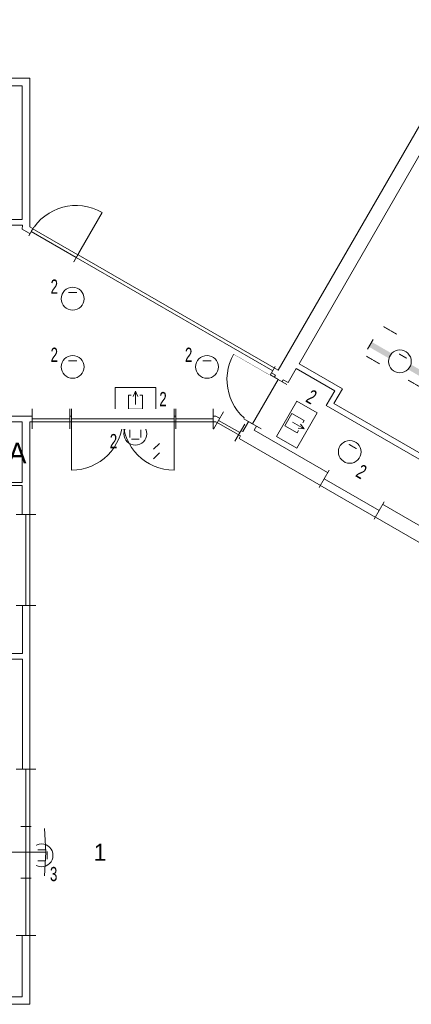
# Model space of a CAD drawing. Header units: millimetres. Extents: x 11401 to 146768, y -66248 to 31582.
# Tile 14 of 16: x 108283 to 115158, y -50335 to -33045. Entities that reach past the tile are written whole.
import ezdxf
from ezdxf.enums import TextEntityAlignment as Align

# ---------------------------------------------------------------- set-up
doc = ezdxf.new("R2010")
doc.units = ezdxf.units.MM
doc.layers.get('0').update_dxf_attribs({"color": 1})
for name, color, linetype, lineweight in [('besturing', 1, 'Continuous', 0), ('lichtarm', 1, 'Continuous', 0), ('lichtnood', 1, 'Continuous', 0), ('xref', 1, 'Continuous', 0)]:
    doc.layers.add(name, color=color, linetype=linetype, lineweight=lineweight)
doc.styles.add('Style-WORKING', font='WORKING.shx')

# ---------------------------------------------------------------- blocks, each defined once
blk = doc.blocks.new('EE8')
at = {"layer": 'lichtnood', "color": 2, "linetype": 'Continuous', "lineweight": 0}
for p, q in [((0, 2.93), (0, 0.61)), ((0, 0.61), (-0.4, 1.56)), ((0, 0.61), (0.4, 1.56))]:
    blk.add_line(p, q, dxfattribs=at)
at = {"layer": 'lichtnood', "color": 2, "linetype": 'Continuous', "lineweight": 0, "flags": 128}
blk.add_lwpolyline([(-3.58, 0), (3.58, 0), (3.58, 4.14), (-3.58, 4.14)], close=True, dxfattribs=at)
blk.add_lwpolyline([(-0.78, 1.3), (-1.25, 1.3), (-1.25, 3.8), (1.25, 3.8), (1.25, 1.3), (0.77, 1.3)], dxfattribs=at)
blk = doc.blocks.new('EC0')
at = {"layer": 'lichtarm', "color": 2, "linetype": 'Continuous', "lineweight": 0}
blk.add_circle((0, 0), 2, dxfattribs=at)
at = {"layer": 'lichtarm', "color": 253, "linetype": 'Continuous', "lineweight": 0, "style": 'Style-WORKING'}
blk.add_attdef('EC0_308', text='', height=1.99, rotation=360, dxfattribs=at).set_placement((0, 0), align=Align.MIDDLE_CENTER)
blk = doc.blocks.new('EC0_1')
at = {"layer": 'lichtarm', "color": 2, "linetype": 'Continuous', "lineweight": 0}
blk.add_circle((0, 0), 2, dxfattribs=at)
at = {"layer": 'lichtarm', "color": 253, "linetype": 'Continuous', "lineweight": 0, "style": 'Style-WORKING'}
blk.add_attdef('EC0_1_524', text='', height=1.99, dxfattribs=at).set_placement((0, 0), align=Align.MIDDLE_CENTER)
blk = doc.blocks.new('EA6')
at = {"layer": 'lichtarm', "color": 2, "linetype": 'Continuous', "lineweight": 0}
blk.add_circle((0, 2.5), 2, dxfattribs=at)
blk.add_solid([(-2, 0), (2, 0), (-2, 0.5), (2, 0.5)], dxfattribs=at)
at = {"layer": 'lichtarm', "color": 254, "linetype": 'Continuous', "lineweight": 0, "style": 'Style-WORKING'}
for tag, rotation in [('EA6_577', 270), ('EA6_575', 90), ('EA6_576', 180)]:
    blk.add_attdef(tag, text='', height=1.8, rotation=rotation, dxfattribs=at).set_placement((0, 2.5), align=Align.MIDDLE_CENTER)
at = {"layer": 'lichtarm', "color": 253, "linetype": 'Continuous', "lineweight": 0, "style": 'Style-WORKING'}
blk.add_attdef('EA6_574', text='', height=1.99, dxfattribs=at).set_placement((0, 2.5), align=Align.MIDDLE_CENTER)
blk = doc.blocks.new('A36A')
at = {"layer": 'lichtarm', "linetype": 'Continuous', "lineweight": 0}
for points in [[(-6, -0.5), (-6.01, 0.5), (-1.95, 0.5), (-1.95, 0.5, 0.127885), (-1.95, -0.5), (-1.95, -0.5)], [(5.99, 0.5), (5.99, -0.49), (1.93, -0.49), (1.93, -0.49, 0.126565), (1.93, 0.5), (1.93, 0.5)]]:
    blk.add_hatch(color=2, dxfattribs=at).paths.add_polyline_path(points)
at = {"layer": 'lichtarm', "color": 2, "linetype": 'Continuous', "lineweight": 0, "flags": 128}
for points in [[(-6.01, 1), (-6.01, -1)], [(5.99, 1), (5.99, -0.99)]]:
    blk.add_lwpolyline(points, close=True, dxfattribs=at)
at = {"layer": 'lichtarm', "color": 2, "linetype": 'Continuous', "lineweight": 0}
blk.add_circle((-0.01, 0), 2, dxfattribs=at)
at = {"layer": 'lichtarm', "color": 254, "linetype": 'Continuous', "lineweight": 0, "style": 'Style-WORKING'}
for tag, p in [('A36A_2630', (-2.76, 3.98)), ('A36A_2631', (-2.76, -2.04))]:
    blk.add_attdef(tag, text='', height=1.8, rotation=360, dxfattribs=at).set_placement(p, align=Align.TOP_RIGHT)
for tag, p in [('A36A_2632', (2.74, 4.01)), ('A36A_2633', (2.74, -2))]:
    blk.add_attdef(tag, text='', height=1.8, rotation=360, dxfattribs=at).set_placement(p, align=Align.TOP_LEFT)
blk.add_attdef('A36A_2629', text='', height=1.99, rotation=360, dxfattribs=at).set_placement((-0.01, 0), align=Align.MIDDLE_CENTER)
blk = doc.blocks.new('DVDVB_32_-S-_DraairichtingEnkel')
at = {"color": 0, "linetype": 'ByBlock', "lineweight": -2}
blk.add_line((0, 0), (0, 1), dxfattribs=at)
blk.add_arc((0, 0), 1, 0, 90, dxfattribs=at)
blk = doc.blocks.new('DVDVB_32_-S-_DubbelDeur')
at = {"linetype": 'Continuous', "lineweight": 13}
blk.add_wipeout([(0, -0.5), (1, -0.5), (1, 0.5), (0, 0.5)], dxfattribs=at)
at = {"color": 0, "linetype": 'ByBlock', "lineweight": -2}
for p, q in [((0, -0.5), (0, 0.5)), ((1, -0.5), (1, 0.5)), ((0, 0), (1, 0))]:
    blk.add_line(p, q, dxfattribs=at)
blk = doc.blocks.new('DVDVB_32_-S-_Deur')
at = {"linetype": 'Continuous', "lineweight": 13}
blk.add_wipeout([(0, -0.5), (1, -0.5), (1, 0.5), (0, 0.5)], dxfattribs=at)
at = {"color": 0, "linetype": 'ByBlock', "lineweight": -2}
for p, q in [((0, -0.5), (0, 0.5)), ((1, -0.5), (1, 0.5)), ((0, 0), (1, 0))]:
    blk.add_line(p, q, dxfattribs=at)
blk = doc.blocks.new('DVDVB_32_-S-_Raam')
at = {"linetype": 'Continuous', "lineweight": 13}
blk.add_wipeout([(0, 0.5), (1, 0.5), (1, -0.5), (0, -0.5)], dxfattribs=at)
at = {"color": 1, "linetype": 'ByBlock', "lineweight": -2}
for p, q in [((0, -0.5), (0, 0.5)), ((1, -0.5), (1, 0.5)), ((0, 0), (1, 0))]:
    blk.add_line(p, q, dxfattribs=at)
blk = doc.blocks.new('DVDVB_32_-S-_Hefdeur')
at = {"color": 0, "linetype": 'ByBlock', "lineweight": -2}
for p, q in [((0.5, 1), (0.358, 0.929)), ((0.5, 1), (0.642, 0.929)), ((0.5, -1), (0.358, -0.929)), ((0.5, -1), (0.642, -0.929))]:
    blk.add_line(p, q, dxfattribs=at)
at = {"linetype": 'Continuous', "lineweight": 13}
blk.add_wipeout([(0, -0.5), (1, -0.5), (1, 0.5), (0, 0.5)], dxfattribs=at)
at = {"color": 0, "linetype": 'ByBlock', "lineweight": -2}
for p, q in [((0.5, 0), (0.5, 1)), ((0, -0.5), (0, 0.5)), ((1, -0.5), (1, 0.5)), ((0, 0), (1, 0)), ((0.5, -1), (0.5, 0))]:
    blk.add_line(p, q, dxfattribs=at)
blk = doc.blocks.new('DVDVB_32_-S-_DeurInDeur')
at = {"color": 0, "linetype": 'ByBlock', "lineweight": -2}
for p, q in [((0.5, 0), (0.5, 1)), ((0, -0.5), (0, 0.5)), ((1, -0.5), (1, 0.5)), ((0, 0), (1, 0)), ((0.5, -1), (0.5, 0))]:
    blk.add_line(p, q, dxfattribs=at)
blk = doc.blocks.new('33A03_OD266_0BPa')
at = {"color": 254}
for points in [[(91705, -1716), (86670, -1716), (86670, -4066), (91705, -4066)], [(98844, -2650), (96564, -6598), (97327, -7038), (97177, -7298), (101192, -9616), (103621, -5408)], [(86670, -4166), (86670, -7516), (95105, -7516), (95577, -7789), (96149, -6799), (91705, -4237), (91706, -4166)], [(95778, -7762), (105411, -13326), (106535, -11380), (105366, -10705), (104744, -11782), (97042, -7331), (97190, -7075), (96514, -6684), (96374, -6929), (96287, -6879)], [(86770, -7616), (86770, -11686), (91706, -11686), (91705, -8736), (91365, -8736), (91365, -7616)], [(91705, -8686), (91705, -7616), (91415, -7616), (91415, -8686)], [(86670, -11786), (86670, -17716), (91705, -17716), (91706, -11786)]]:
    blk.add_lwpolyline(points, close=True, dxfattribs=at)
at = {"color": 254, "zscale": 1000}
for p, xscale, yscale, rotation in [((92651, -4731), 911.1042917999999, -911.1042917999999, 150), ((96198, -6876), 899.6238949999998, -899.623895, 240)]:
    blk.add_blockref('DVDVB_32_-S-_DraairichtingEnkel', p, dxfattribs=dict(at, xscale=xscale, yscale=yscale, rotation=rotation))
at = {"color": 254, "yscale": -899.996376, "zscale": 1000}
for p, xscale in [((92570, -7566), 899.996376), ((94370, -7566), -899.996376)]:
    blk.add_blockref('DVDVB_32_-S-_DraairichtingEnkel', p, dxfattribs=dict(at, xscale=xscale))
at = {"color": 254}
blk.add_text('A', height=360, dxfattribs=at).set_placement((91456, -8345))
blk.add_text('1', height=300, dxfattribs=at).set_placement((93070, -15176), align=Align.MIDDLE)
at = {"color": 254, "zscale": 1000}
for name, p, xscale, yscale, rotation in [('DVDVB_32_-S-_Deur', (96198, -6876), 899.6238949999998, 349.9968639, 240), ('DVDVB_32_-S-_Raam', (97004, -8618), 1114.705701, 349.9990903, 329.9999999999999), ('DVDVB_32_-S-_Raam', (91770, -9246), 1599.993557, 349.9977758, 270), ('DVDVB_32_-S-_Hefdeur', (91770, -16636), 2919.995227, 349.9994056, 90)]:
    blk.add_blockref(name, p, dxfattribs=dict(at, xscale=xscale, yscale=yscale, rotation=rotation))
at = {"color": 254, "xscale": 1799.992752, "yscale": 349.9977758, "zscale": 1000}
blk.add_blockref('DVDVB_32_-S-_DubbelDeur', (92570, -7566), dxfattribs=at)
at = {"color": 254, "zscale": 1000}
for name, p, xscale, yscale, rotation in [('DVDVB_32_-S-_Raam', (92651, -4730), 3985.998295, 176, 329.9999999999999), ('DVDVB_32_-S-_Raam', (95059, -7566), 660.9922278, 349.9977758, 180), ('DVDVB_32_-S-_DeurInDeur', (91770, -14723), 906.2499041, 185, 270)]:
    blk.add_blockref(name, p, dxfattribs=dict(at, xscale=xscale, yscale=yscale, rotation=rotation))
at = {"color": 254, "xscale": 660.9922278, "yscale": 349.9977758, "zscale": 1000}
blk.add_blockref('DVDVB_32_-S-_Raam', (91881, -7566), dxfattribs=at)
at = {"color": 254, "zscale": 1000}
for name, p, xscale, yscale, rotation in [('DVDVB_32_-S-_Deur', (91863, -4274), 911.1042918, 177, 329.9999999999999), ('DVDVB_32_-S-_Raam', (95523, -7808), 430.1594214, 349.9990903, 150)]:
    blk.add_blockref(name, p, dxfattribs=dict(at, xscale=xscale, yscale=yscale, rotation=rotation))
at = {"color": 254}
blk.add_lwpolyline([(98749, -2295), (96199, -6712), (91835, -4196), (91835, -1586), (75365, -1586), (75365, -556), (74025, -556), (74025, -1586), (71765, -1586), (71765, -17846), (91835, -17846), (91835, -7616), (95105, -7616), (95538, -7866), (95513, -7909), (107313, -14722), (110553, -9110), (110328, -8980), (109937, -9656), (108357, -8744), (108748, -8068)], close=True, dxfattribs=at)

msp = doc.modelspace()

# ---------------------------------------------------------------- linework, layer by layer
at = {"layer": 'besturing', "color": 1, "linetype": 'Continuous', "lineweight": 0}
for p, q in [((110735, -40488), (110633, -40589)), ((110735, -40654), (110633, -40756))]:
    msp.add_line(p, q, dxfattribs=at)

# ---------------------------------------------------------------- block references
at = {"layer": 'lichtarm', "color": 2, "linetype": 'Continuous', "lineweight": 0}
ref = msp.add_blockref('EC0_1', (109212, -37945), dxfattribs=dict(at, xscale=100, yscale=100, zscale=100, rotation=179.9999999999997))
ref.add_attrib('EC0_1_381', '_', dxfattribs={"color": 253, "linetype": 'Continuous', "lineweight": 0, "height": 199, "rotation": 360, "style": 'Style-WORKING'}).set_placement((109212, -37690), align=Align.MIDDLE_CENTER)
ref = msp.add_blockref('A36A', (114956, -39045), dxfattribs=dict(at, xscale=99.99981806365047, yscale=99.99981806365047, zscale=99.99981806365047, rotation=149.999970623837))
ref.add_attrib('A36A_1196', '_', dxfattribs={"color": 254, "linetype": 'Continuous', "lineweight": 0, "height": 199, "rotation": 330, "style": 'Style-WORKING'}).set_placement((115084, -38825), align=Align.MIDDLE_CENTER)
ref.add_attrib('A36A_1197', '__', dxfattribs={"color": 254, "linetype": 'Continuous', "lineweight": 0, "height": 180, "rotation": 330, "style": 'Style-WORKING'}).set_placement((115449, -39316), align=Align.TOP_RIGHT)
ref.add_attrib('A36A_1198', '1 ', dxfattribs={"color": 254, "linetype": 'Continuous', "lineweight": 0, "height": 180, "rotation": 330, "style": 'Style-WORKING'}).set_placement((115645, -39000), align=Align.TOP_RIGHT)
ref.add_attrib('A36A_1199', '__', dxfattribs={"color": 254, "linetype": 'Continuous', "lineweight": 0, "height": 180, "rotation": 330, "style": 'Style-WORKING'}).set_placement((114481, -38761), align=Align.TOP_LEFT)
ref.add_attrib('A36A_1200', '__', dxfattribs={"color": 254, "linetype": 'Continuous', "lineweight": 0, "height": 180, "rotation": 330, "style": 'Style-WORKING'}).set_placement((114782, -38241), align=Align.TOP_LEFT)
ref = msp.add_blockref('EC0_1', (109212, -39142), dxfattribs=dict(at, xscale=100, yscale=100, zscale=100, rotation=179.9999999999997))
ref.add_attrib('EC0_1_381', '_', dxfattribs={"color": 253, "linetype": 'Continuous', "lineweight": 0, "height": 199, "rotation": 360, "style": 'Style-WORKING'}).set_placement((109212, -38887), align=Align.MIDDLE_CENTER)
ref = msp.add_blockref('EC0_1', (111571, -39142), dxfattribs=dict(at, xscale=100, yscale=100, zscale=100, rotation=179.9999999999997))
ref.add_attrib('EC0_1_381', '_', dxfattribs={"color": 253, "linetype": 'Continuous', "lineweight": 0, "height": 199, "rotation": 360, "style": 'Style-WORKING'}).set_placement((111571, -38887), align=Align.MIDDLE_CENTER)
ref = msp.add_blockref('EA6', (110313, -40066), dxfattribs=dict(at, xscale=100, yscale=100, zscale=100, rotation=179.9999999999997))
ref.add_attrib('EA6_407', '_', dxfattribs={"color": 253, "linetype": 'Continuous', "lineweight": 0, "height": 199, "rotation": 360, "style": 'Style-WORKING'}).set_placement((110313, -40061), align=Align.MIDDLE_CENTER)
ref.add_attrib('EA6_408', '_', dxfattribs={"color": 254, "linetype": 'Continuous', "lineweight": 0, "height": 180, "rotation": 90, "style": 'Style-WORKING'}).set_placement((110083, -40316), align=Align.MIDDLE_CENTER)
ref.add_attrib('EA6_409', '_', dxfattribs={"color": 254, "linetype": 'Continuous', "lineweight": 0, "height": 180, "rotation": 180, "style": 'Style-WORKING'}).set_placement((110313, -40546), align=Align.MIDDLE_CENTER)
ref.add_attrib('EA6_410', '_', dxfattribs={"color": 254, "linetype": 'Continuous', "lineweight": 0, "height": 180, "rotation": 270, "style": 'Style-WORKING'}).set_placement((110543, -40316), align=Align.MIDDLE_CENTER)
ref = msp.add_blockref('EC0', (114077, -40634), dxfattribs=dict(at, xscale=99.99999903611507, yscale=99.99999903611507, zscale=99.99999903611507, rotation=150.0000951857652))
ref.add_attrib('EC0_278', '_', dxfattribs={"color": 253, "linetype": 'Continuous', "lineweight": 0, "height": 199, "rotation": 330.0001, "style": 'Style-WORKING'}).set_placement((114204, -40413), align=Align.MIDDLE_CENTER)
ref = msp.add_blockref('EA6', (108417, -47720), dxfattribs=dict(at, xscale=100, yscale=100, zscale=100, rotation=269.9999999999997))
ref.add_attrib('EA6_407', '_', dxfattribs={"color": 253, "linetype": 'Continuous', "lineweight": 0, "height": 199, "rotation": 90, "style": 'Style-WORKING'}).set_placement((108413, -47720), align=Align.MIDDLE_CENTER)
ref.add_attrib('EA6_408', '_', dxfattribs={"color": 254, "linetype": 'Continuous', "lineweight": 0, "height": 180, "rotation": 180, "style": 'Style-WORKING'}).set_placement((108667, -47950), align=Align.MIDDLE_CENTER)
ref.add_attrib('EA6_409', '_', dxfattribs={"color": 254, "linetype": 'Continuous', "lineweight": 0, "height": 180, "rotation": 270, "style": 'Style-WORKING'}).set_placement((108897, -47720), align=Align.MIDDLE_CENTER)
ref.add_attrib('EA6_410', '_', dxfattribs={"color": 254, "linetype": 'Continuous', "lineweight": 0, "height": 180, "rotation": 360, "style": 'Style-WORKING'}).set_placement((108667, -47490), align=Align.MIDDLE_CENTER)
at = {"layer": 'lichtnood', "color": 2, "linetype": 'Continuous', "lineweight": 0}
for p, xscale, yscale, zscale, rotation in [((110315, -39507), 100, 100, 100, 179.9999999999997), ((113327, -40259), 100.0000022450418, 100.0000022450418, 100.0000022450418, 59.99990523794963)]:
    msp.add_blockref('EE8', p, dxfattribs=dict(at, xscale=xscale, yscale=yscale, zscale=zscale, rotation=rotation))

# ---------------------------------------------------------------- texts
at = {"layer": 'lichtarm', "color": 7, "linetype": 'Continuous', "lineweight": 0, "style": 'Style-WORKING', "width": 0.7}
for s, rotation, p in [('2', 360, (108825, -37858)), ('2', 360, (108825, -39054)), ('2', 360, (111184, -39054)), ('2', 329.9999, (113287, -39744)), ('2', 360, (109864, -40571)), ('2', 329.9999, (114164, -41057)), ('3', 360, (108814, -48173))]:
    msp.add_text(s, height=250, rotation=rotation, dxfattribs=at).set_placement(p)
at = {"layer": 'lichtnood', "color": 7, "linetype": 'Continuous', "lineweight": 0, "style": 'Style-WORKING', "width": 0.7}
msp.add_text('2', height=250, rotation=360, dxfattribs=at).set_placement((110734, -39833))

# ---------------------------------------------------------------- next in the draw order: block references
at = {"layer": 'xref'}
msp.add_blockref('33A03_OD266_0BPa', (16623, -32489), dxfattribs=at)

doc.saveas('drawing.dxf')
